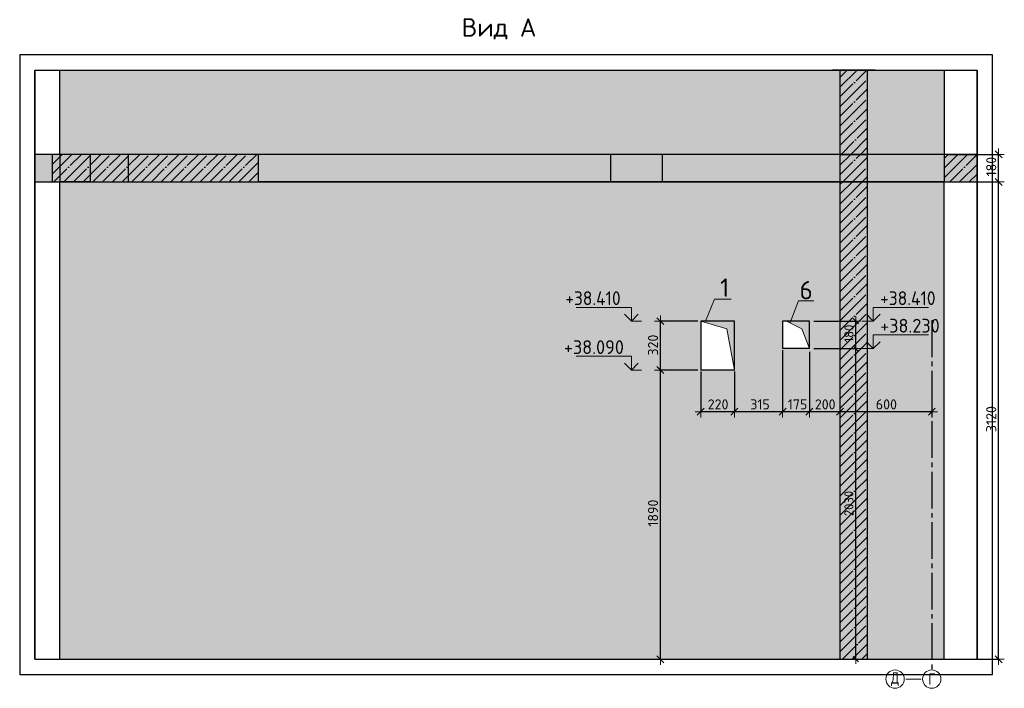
# Model space of a CAD drawing. Header units: millimetres. Extents: x 24180 to 99386, y -42598 to 25936.
# Tile 33 of 41: x 64190 to 70625, y 18622 to 22992. Entities that reach past the tile are written whole.
import ezdxf

# ---------------------------------------------------------------- set-up
doc = ezdxf.new("R2010")
doc.units = ezdxf.units.MM
doc.header["$PDMODE"] = 65
for name, pattern in [('______11', [150, 120, -15, 0, -15]), ('______5', [330, 240, -30, 30, -30]), ('________', [0])]:
    doc.linetypes.add(name, pattern=pattern)
for name, color, linetype, lineweight in [('Standard', 7, 'Continuous', 25), ('Высотная отметки_ общее', 7, 'Continuous', 13), ('Размерная линия_ общее', 7, 'Continuous', 13), ('Размерная линия_ общее_1', 7, 'Continuous', 13)]:
    doc.layers.add(name, color=color, linetype=linetype, lineweight=lineweight)
doc.layers.add('Осевая линия_ общее', color=7, linetype='______5', lineweight=13, true_color=0xa0a0a0)
doc.styles.add('ISOCPEUR', font='ISOCPEUR')
doc.dimstyles.new('DIMSTYLE_12', dxfattribs={"dimtxt": 60, "dimasz": 60, "dimexe": 0, "dimexo": 0, "dimgap": 30, "dimtad": 2, "dimdec": 0, "dimrnd": 5, "dimzin": 12, "dimdsep": 46, "dimtxsty": 'ISOCPEUR', "dimblk1": 'ALL_ML_STRICH', "dimblk2": 'ALL_ML_STRICH', "dimsah": 1, "dimcen": 0, "dimclrd": 7, "dimclre": 256, "dimclrt": 7, "dimadec": 0, "dimazin": 0, "dimtfac": 1, "dimtdec": 0, "dimtix": 1, "dimtmove": 2, "dimatfit": 3, "dimfxl": 0, "dimtzin": 0, "dimlwd": 0, "dimlwe": -3, "dimarcsym": 0})
doc.dimstyles.new('DIMSTYLE_5', dxfattribs={"dimtxt": 66, "dimasz": 75, "dimexe": 0, "dimexo": 0, "dimgap": 33, "dimtad": 2, "dimdec": 0, "dimrnd": 5, "dimzin": 12, "dimdsep": 46, "dimtxsty": 'ISOCPEUR', "dimblk1": 'ALL_ML_STRICH', "dimblk2": 'ALL_ML_STRICH', "dimsah": 1, "dimcen": 0, "dimclrd": 7, "dimclre": 256, "dimclrt": 7, "dimadec": 0, "dimazin": 0, "dimtfac": 1, "dimtdec": 0, "dimtix": 1, "dimtmove": 2, "dimatfit": 3, "dimfxl": 0, "dimtzin": 0, "dimlwd": 0, "dimlwe": -3, "dimarcsym": 0})
doc.dimstyles.new('DIMSTYLE_7', dxfattribs={"dimtxt": 66, "dimasz": 75, "dimexe": 0, "dimexo": 0, "dimgap": 33, "dimtad": 2, "dimdec": 0, "dimrnd": 5, "dimzin": 12, "dimdsep": 46, "dimtxsty": 'ISOCPEUR', "dimblk1": 'ALL_ML_STRICH', "dimblk2": 'ALL_ML_STRICH', "dimsah": 1, "dimcen": 0, "dimclrd": 7, "dimclre": 256, "dimclrt": 7, "dimadec": 0, "dimazin": 0, "dimtfac": 1, "dimtdec": 0, "dimtix": 1, "dimtmove": 2, "dimatfit": 3, "dimfxl": 0, "dimtvp": 1.2, "dimtzin": 0, "dimlwd": 0, "dimlwe": -3, "dimarcsym": 0})

# ---------------------------------------------------------------- blocks, each defined once
blk = doc.blocks.new('ALL_ML_STRICH')
at = {"color": 0, "linetype": 'ByBlock', "lineweight": -2}
for p, q in [((-1, 0), (0.5, 0)), ((-0.3, -0.3), (0.3, 0.3)), ((0, -0.5), (0, 0.5))]:
    blk.add_line(p, q, dxfattribs=at)
blk = doc.blocks.new('*D191')
at = {"layer": 'DEFPOINTS', "color": 7, "linetype": 'Continuous', "lineweight": 13, "transparency": 33554687}
for p in [(70231.5, 21931.7), (70231.5, 18811.7), (70587.9, 18811.7)]:
    blk.add_point(p, dxfattribs=at)
at = {"layer": 'Размерная линия_ общее', "color": 253, "linetype": 'Continuous', "lineweight": -2, "true_color": 0xa0a0a0, "transparency": 33554687}
for p, q in [((70251.5, 21931.7), (70587.9, 21931.7)), ((70251.5, 18811.7), (70587.9, 18811.7))]:
    blk.add_line(p, q, dxfattribs=at)
at = {"layer": 'Размерная линия_ общее', "color": 7, "linetype": 'Continuous', "lineweight": -2, "transparency": 33554687}
blk.add_line((70587.9, 18811.7), (70587.9, 21931.7), dxfattribs=at)
at = {"layer": 'Размерная линия_ общее', "color": 7, "linetype": 'Continuous', "lineweight": 13, "transparency": 33554687, "xscale": 75, "yscale": 75, "zscale": 75}
for p, rotation in [((70587.9, 21931.7), 90), ((70587.9, 18811.7), 270)]:
    blk.add_blockref('ALL_ML_STRICH', p, dxfattribs=dict(at, rotation=rotation))
at = {"layer": 'Размерная линия_ общее', "color": 7, "linetype": 'Continuous', "lineweight": 13, "transparency": 33554687, "insert": (70539.9, 20381.6), "char_height": 66, "width": 264, "attachment_point": 5, "rotation": 90, "style": 'ISOCPEUR'}
blk.add_mtext('\\A1;{3120}', dxfattribs=at)
blk = doc.blocks.new('*D192')
at = {"layer": 'DEFPOINTS', "color": 7, "linetype": 'Continuous', "lineweight": 13, "transparency": 33554687}
for p in [(70231.5, 22111.7), (70231.5, 21931.7), (70587.9, 21931.7)]:
    blk.add_point(p, dxfattribs=at)
at = {"layer": 'Размерная линия_ общее', "color": 253, "linetype": 'Continuous', "lineweight": -2, "true_color": 0xa0a0a0, "transparency": 33554687}
for p, q in [((70251.5, 22111.7), (70587.9, 22111.7)), ((70251.5, 21931.7), (70587.9, 21931.7))]:
    blk.add_line(p, q, dxfattribs=at)
at = {"layer": 'Размерная линия_ общее', "color": 7, "linetype": 'Continuous', "lineweight": -2, "transparency": 33554687}
blk.add_line((70587.9, 21931.7), (70587.9, 22111.7), dxfattribs=at)
at = {"layer": 'Размерная линия_ общее', "color": 7, "linetype": 'Continuous', "lineweight": 13, "transparency": 33554687, "xscale": 75, "yscale": 75, "zscale": 75}
for p, rotation in [((70587.9, 22111.7), 90), ((70587.9, 21931.7), 270)]:
    blk.add_blockref('ALL_ML_STRICH', p, dxfattribs=dict(at, rotation=rotation))
at = {"layer": 'Размерная линия_ общее', "color": 7, "linetype": 'Continuous', "lineweight": 13, "transparency": 33554687, "insert": (70539.9, 22031.6), "char_height": 66, "width": 198, "attachment_point": 5, "rotation": 90, "style": 'ISOCPEUR'}
blk.add_mtext('\\A1;{180}', dxfattribs=at)
blk = doc.blocks.new('*D300')
at = {"layer": 'DEFPOINTS', "color": 7, "linetype": 'Continuous', "lineweight": 13, "transparency": 33554687}
for p in [(70151.5, 20477.3), (69551.5, 20459.8), (70151.5, 20429.5)]:
    blk.add_point(p, dxfattribs=at)
at = {"layer": 'Размерная линия_ общее', "color": 253, "linetype": 'Continuous', "lineweight": -2, "true_color": 0xa0a0a0, "transparency": 33554687}
for p, q in [((69551.5, 20439.8), (69551.5, 20429.5)), ((70151.5, 20457.3), (70151.5, 20429.5))]:
    blk.add_line(p, q, dxfattribs=at)
at = {"layer": 'Размерная линия_ общее', "color": 7, "linetype": 'Continuous', "lineweight": -2, "transparency": 33554687}
blk.add_line((70151.5, 20429.5), (69551.5, 20429.5), dxfattribs=at)
at = {"layer": 'Размерная линия_ общее', "color": 7, "linetype": 'Continuous', "lineweight": 13, "transparency": 33554687, "xscale": 75, "yscale": 75, "zscale": 75}
for p, rotation in [((69551.5, 20429.5), 180), ((70151.5, 20429.5), 360)]:
    blk.add_blockref('ALL_ML_STRICH', p, dxfattribs=dict(at, rotation=rotation))
at = {"layer": 'Размерная линия_ общее', "color": 7, "linetype": 'Continuous', "lineweight": 13, "transparency": 33554687, "insert": (69854.8, 20477.5), "char_height": 66, "width": 198, "attachment_point": 5, "style": 'ISOCPEUR'}
blk.add_mtext('\\A1;{600}', dxfattribs=at)
blk = doc.blocks.new('*D301')
at = {"layer": 'DEFPOINTS', "color": 7, "linetype": 'Continuous', "lineweight": 13, "transparency": 33554687}
for p in [(69351.5, 20841.7), (69551.5, 20459.8), (69551.5, 20429.5)]:
    blk.add_point(p, dxfattribs=at)
at = {"layer": 'Размерная линия_ общее', "color": 253, "linetype": 'Continuous', "lineweight": -2, "true_color": 0xa0a0a0, "transparency": 33554687}
for p, q in [((69351.5, 20821.7), (69351.5, 20429.5)), ((69551.5, 20439.8), (69551.5, 20429.5))]:
    blk.add_line(p, q, dxfattribs=at)
at = {"layer": 'Размерная линия_ общее', "color": 7, "linetype": 'Continuous', "lineweight": -2, "transparency": 33554687}
blk.add_line((69551.5, 20429.5), (69351.5, 20429.5), dxfattribs=at)
at = {"layer": 'Размерная линия_ общее', "color": 7, "linetype": 'Continuous', "lineweight": 13, "transparency": 33554687, "xscale": 75, "yscale": 75, "zscale": 75}
for p, rotation in [((69351.5, 20429.5), 180), ((69551.5, 20429.5), 360)]:
    blk.add_blockref('ALL_ML_STRICH', p, dxfattribs=dict(at, rotation=rotation))
at = {"layer": 'Размерная линия_ общее', "color": 7, "linetype": 'Continuous', "lineweight": 13, "transparency": 33554687, "insert": (69454.8, 20477.5), "char_height": 66, "width": 198, "attachment_point": 5, "style": 'ISOCPEUR'}
blk.add_mtext('\\A1;{200}', dxfattribs=at)
blk = doc.blocks.new('*D302')
at = {"layer": 'DEFPOINTS', "color": 7, "linetype": 'Continuous', "lineweight": 13, "transparency": 33554687}
for p in [(69176.5, 20851.7), (69351.5, 20841.7), (69351.5, 20429.5)]:
    blk.add_point(p, dxfattribs=at)
at = {"layer": 'Размерная линия_ общее', "color": 253, "linetype": 'Continuous', "lineweight": -2, "true_color": 0xa0a0a0, "transparency": 33554687}
for p, q in [((69176.5, 20831.7), (69176.5, 20429.5)), ((69351.5, 20821.7), (69351.5, 20429.5))]:
    blk.add_line(p, q, dxfattribs=at)
at = {"layer": 'Размерная линия_ общее', "color": 7, "linetype": 'Continuous', "lineweight": -2, "transparency": 33554687}
blk.add_line((69351.5, 20429.5), (69176.5, 20429.5), dxfattribs=at)
at = {"layer": 'Размерная линия_ общее', "color": 7, "linetype": 'Continuous', "lineweight": 13, "transparency": 33554687, "xscale": 75, "yscale": 75, "zscale": 75}
for p, rotation in [((69176.5, 20429.5), 180), ((69351.5, 20429.5), 360)]:
    blk.add_blockref('ALL_ML_STRICH', p, dxfattribs=dict(at, rotation=rotation))
at = {"layer": 'Размерная линия_ общее', "color": 7, "linetype": 'Continuous', "lineweight": 13, "transparency": 33554687, "insert": (69273.9, 20477.5), "char_height": 66, "width": 198, "attachment_point": 5, "style": 'ISOCPEUR'}
blk.add_mtext('\\A1;{175}', dxfattribs=at)
blk = doc.blocks.new('*D303')
at = {"layer": 'DEFPOINTS', "color": 7, "linetype": 'Continuous', "lineweight": 13, "transparency": 33554687}
for p in [(69176.5, 20851.7), (68861.5, 20711.7), (69176.5, 20429.5)]:
    blk.add_point(p, dxfattribs=at)
at = {"layer": 'Размерная линия_ общее', "color": 253, "linetype": 'Continuous', "lineweight": -2, "true_color": 0xa0a0a0, "transparency": 33554687}
for p, q in [((69176.5, 20831.7), (69176.5, 20429.5)), ((68861.5, 20691.7), (68861.5, 20429.5))]:
    blk.add_line(p, q, dxfattribs=at)
at = {"layer": 'Размерная линия_ общее', "color": 7, "linetype": 'Continuous', "lineweight": -2, "transparency": 33554687}
blk.add_line((69176.5, 20429.5), (68861.5, 20429.5), dxfattribs=at)
at = {"layer": 'Размерная линия_ общее', "color": 7, "linetype": 'Continuous', "lineweight": 13, "transparency": 33554687, "xscale": 75, "yscale": 75, "zscale": 75}
for p, rotation in [((68861.5, 20429.5), 180), ((69176.5, 20429.5), 360)]:
    blk.add_blockref('ALL_ML_STRICH', p, dxfattribs=dict(at, rotation=rotation))
at = {"layer": 'Размерная линия_ общее', "color": 7, "linetype": 'Continuous', "lineweight": 13, "transparency": 33554687, "insert": (69028.9, 20477.5), "char_height": 66, "width": 198, "attachment_point": 5, "style": 'ISOCPEUR'}
blk.add_mtext('\\A1;{315}', dxfattribs=at)
blk = doc.blocks.new('*D304')
at = {"layer": 'DEFPOINTS', "color": 7, "linetype": 'Continuous', "lineweight": 13, "transparency": 33554687}
for p in [(68641.5, 20711.7), (68861.5, 20711.7), (68861.5, 20429.5)]:
    blk.add_point(p, dxfattribs=at)
at = {"layer": 'Размерная линия_ общее', "color": 253, "linetype": 'Continuous', "lineweight": -2, "true_color": 0xa0a0a0, "transparency": 33554687}
for p, q in [((68641.5, 20691.7), (68641.5, 20429.5)), ((68861.5, 20691.7), (68861.5, 20429.5))]:
    blk.add_line(p, q, dxfattribs=at)
at = {"layer": 'Размерная линия_ общее', "color": 7, "linetype": 'Continuous', "lineweight": -2, "transparency": 33554687}
blk.add_line((68861.5, 20429.5), (68641.5, 20429.5), dxfattribs=at)
at = {"layer": 'Размерная линия_ общее', "color": 7, "linetype": 'Continuous', "lineweight": 13, "transparency": 33554687, "xscale": 75, "yscale": 75, "zscale": 75}
for p, rotation in [((68641.5, 20429.5), 180), ((68861.5, 20429.5), 360)]:
    blk.add_blockref('ALL_ML_STRICH', p, dxfattribs=dict(at, rotation=rotation))
at = {"layer": 'Размерная линия_ общее', "color": 7, "linetype": 'Continuous', "lineweight": 13, "transparency": 33554687, "insert": (68754.8, 20477.5), "char_height": 66, "width": 198, "attachment_point": 5, "style": 'ISOCPEUR'}
blk.add_mtext('\\A1;{220}', dxfattribs=at)
blk = doc.blocks.new('*D305')
at = {"layer": 'DEFPOINTS', "color": 7, "linetype": 'Continuous', "lineweight": 13, "transparency": 33554687}
for p in [(68641.5, 20701.7), (68108, 18811.7), (68377.5, 18811.7)]:
    blk.add_point(p, dxfattribs=at)
at = {"layer": 'Размерная линия_ общее', "color": 253, "linetype": 'Continuous', "lineweight": -2, "true_color": 0xa0a0a0, "transparency": 33554687}
for p, q in [((68621.5, 20701.7), (68377.5, 20701.7)), ((68128, 18811.7), (68377.5, 18811.7))]:
    blk.add_line(p, q, dxfattribs=at)
at = {"layer": 'Размерная линия_ общее', "color": 7, "linetype": 'Continuous', "lineweight": -2, "transparency": 33554687}
blk.add_line((68377.5, 18811.7), (68377.5, 20701.7), dxfattribs=at)
at = {"layer": 'Размерная линия_ общее', "color": 7, "linetype": 'Continuous', "lineweight": 13, "transparency": 33554687, "xscale": 75, "yscale": 75, "zscale": 75}
for p, rotation in [((68377.5, 20701.7), 90), ((68377.5, 18811.7), 270)]:
    blk.add_blockref('ALL_ML_STRICH', p, dxfattribs=dict(at, rotation=rotation))
at = {"layer": 'Размерная линия_ общее', "color": 7, "linetype": 'Continuous', "lineweight": 13, "transparency": 33554687, "insert": (68329.5, 19766.6), "char_height": 66, "width": 264, "attachment_point": 5, "rotation": 90, "style": 'ISOCPEUR'}
blk.add_mtext('\\A1;{1890}', dxfattribs=at)
blk = doc.blocks.new('*D306')
at = {"layer": 'DEFPOINTS', "color": 7, "linetype": 'Continuous', "lineweight": 13, "transparency": 33554687}
for p in [(68641.5, 21021.7), (68377.5, 20701.7), (68641.5, 20701.7)]:
    blk.add_point(p, dxfattribs=at)
at = {"layer": 'Размерная линия_ общее', "color": 253, "linetype": 'Continuous', "lineweight": -2, "true_color": 0xa0a0a0, "transparency": 33554687}
for p, q in [((68621.5, 21021.7), (68377.5, 21021.7)), ((68621.5, 20701.7), (68377.5, 20701.7))]:
    blk.add_line(p, q, dxfattribs=at)
at = {"layer": 'Размерная линия_ общее', "color": 7, "linetype": 'Continuous', "lineweight": -2, "transparency": 33554687}
blk.add_line((68377.5, 20701.7), (68377.5, 21021.7), dxfattribs=at)
at = {"layer": 'Размерная линия_ общее', "color": 7, "linetype": 'Continuous', "lineweight": 13, "transparency": 33554687, "xscale": 75, "yscale": 75, "zscale": 75}
for p, rotation in [((68377.5, 21021.7), 90), ((68377.5, 20701.7), 270)]:
    blk.add_blockref('ALL_ML_STRICH', p, dxfattribs=dict(at, rotation=rotation))
at = {"layer": 'Размерная линия_ общее', "color": 7, "linetype": 'Continuous', "lineweight": 13, "transparency": 33554687, "insert": (68329.5, 20865), "char_height": 66, "width": 198, "attachment_point": 5, "rotation": 90, "style": 'ISOCPEUR'}
blk.add_mtext('\\A1;{320}', dxfattribs=at)
blk = doc.blocks.new('COMPLEX_ELEVATIONDIM_2')
at = {"layer": 'Высотная отметки_ общее', "color": 7, "linetype": 'Continuous', "lineweight": 13, "transparency": 33554687}
for p, q in [((68187.9, 21111.7), (67827.9, 21111.7)), ((68187.9, 21021.7), (68187.9, 21111.7)), ((68187.9, 21021.7), (68142.9, 21066.7)), ((68187.9, 21021.7), (68232.9, 21066.7)), ((68187.9, 21021.7), (68187.9, 21021.7)), ((68187.9, 21021.7), (68187.9, 21021.7)), ((68187.9, 21021.7), (68254.1, 21021.7)), ((68187.9, 21021.7), (68187.9, 21021.7)), ((68187.9, 21021.7), (68187.9, 21021.7)), ((68187.9, 20791.7), (67827.9, 20791.7)), ((68187.9, 20701.7), (68187.9, 20791.7)), ((68187.9, 20701.7), (68142.9, 20746.7)), ((68187.9, 20701.7), (68232.9, 20746.7)), ((68187.9, 20701.7), (68187.9, 20701.7)), ((68187.9, 20701.7), (68187.9, 20701.7)), ((68187.9, 20701.7), (68254.1, 20701.7)), ((68187.9, 20701.7), (68187.9, 20701.7)), ((68187.9, 20701.7), (68187.9, 20701.7))]:
    blk.add_line(p, q, dxfattribs=at)
at = {"layer": 'Высотная отметки_ общее', "color": 7, "linetype": 'Continuous', "lineweight": 13, "transparency": 33554687, "char_height": 90, "attachment_point": 7, "style": 'ISOCPEUR'}
for s, insert, width in [('\\W0.92;+38.410', (67755.9, 21126.7), 436.955), ('\\W0.96;+38.090', (67746.9, 20806.7), 447.716)]:
    blk.add_mtext(s, dxfattribs=dict(at, insert=insert, width=width))
blk = doc.blocks.new('*D308')
at = {"layer": 'DEFPOINTS', "color": 7, "linetype": 'Continuous', "lineweight": 13, "transparency": 33554687}
for p in [(69351.5, 20841.7), (69648.7, 18811.7), (69654.9, 18811.7)]:
    blk.add_point(p, dxfattribs=at)
at = {"layer": 'Размерная линия_ общее_1', "color": 253, "linetype": 'Continuous', "lineweight": -2, "true_color": 0xa0a0a0, "transparency": 33554687}
for p, q in [((69381.5, 20841.7), (69654.9, 20841.7)), ((69654.9, 18811.7), (69654.9, 18811.7))]:
    blk.add_line(p, q, dxfattribs=at)
at = {"layer": 'Размерная линия_ общее_1', "color": 7, "linetype": 'Continuous', "lineweight": -2, "transparency": 33554687}
blk.add_line((69654.9, 18811.7), (69654.9, 20841.7), dxfattribs=at)
at = {"layer": 'Размерная линия_ общее_1', "color": 7, "linetype": 'Continuous', "lineweight": 13, "transparency": 33554687, "xscale": 60, "yscale": 60, "zscale": 60}
for p, rotation in [((69654.9, 20841.7), 90), ((69654.9, 18811.7), 270)]:
    blk.add_blockref('ALL_ML_STRICH', p, dxfattribs=dict(at, rotation=rotation))
at = {"layer": 'Размерная линия_ общее_1', "color": 7, "linetype": 'Continuous', "lineweight": 13, "transparency": 33554687, "insert": (69609.9, 19829.7), "char_height": 60, "width": 240, "attachment_point": 5, "rotation": 90, "style": 'ISOCPEUR'}
blk.add_mtext('\\A1;{2030}', dxfattribs=at)
blk = doc.blocks.new('*D309')
at = {"layer": 'DEFPOINTS', "color": 7, "linetype": 'Continuous', "lineweight": 13, "transparency": 33554687}
for p in [(69351.5, 21021.7), (69351.5, 20841.7), (69654.9, 20841.7)]:
    blk.add_point(p, dxfattribs=at)
at = {"layer": 'Размерная линия_ общее_1', "color": 253, "linetype": 'Continuous', "lineweight": -2, "true_color": 0xa0a0a0, "transparency": 33554687}
for p, q in [((69381.5, 21021.7), (69654.9, 21021.7)), ((69381.5, 20841.7), (69654.9, 20841.7))]:
    blk.add_line(p, q, dxfattribs=at)
at = {"layer": 'Размерная линия_ общее_1', "color": 7, "linetype": 'Continuous', "lineweight": -2, "transparency": 33554687}
blk.add_line((69654.9, 20841.7), (69654.9, 21021.7), dxfattribs=at)
at = {"layer": 'Размерная линия_ общее_1', "color": 7, "linetype": 'Continuous', "lineweight": 13, "transparency": 33554687, "xscale": 60, "yscale": 60, "zscale": 60}
for p, rotation in [((69654.9, 21021.7), 90), ((69654.9, 20841.7), 270)]:
    blk.add_blockref('ALL_ML_STRICH', p, dxfattribs=dict(at, rotation=rotation))
at = {"layer": 'Размерная линия_ общее_1', "color": 7, "linetype": 'Continuous', "lineweight": 13, "transparency": 33554687, "insert": (69609.9, 20940.7), "char_height": 60, "width": 180, "attachment_point": 5, "rotation": 90, "style": 'ISOCPEUR'}
blk.add_mtext('\\A1;{180}', dxfattribs=at)
blk = doc.blocks.new('COMPLEX_ELEVATIONDIM_3')
at = {"layer": 'Высотная отметки_ общее', "color": 7, "linetype": 'Continuous', "lineweight": 13, "transparency": 33554687}
for p, q in [((69768.9, 21021.7), (69768.9, 21111.7)), ((69768.9, 21111.7), (70128.9, 21111.7)), ((69768.9, 21021.7), (69723.9, 21066.7)), ((69768.9, 21021.7), (69813.9, 21066.7)), ((69768.9, 21021.7), (69694.1, 21021.7)), ((69768.9, 21021.7), (69768.9, 21021.7)), ((69768.9, 21021.7), (69768.9, 21021.7)), ((69768.9, 21021.7), (69768.9, 21021.7)), ((69768.9, 21021.7), (69768.9, 21021.7)), ((69768.9, 20841.7), (69768.9, 20931.7)), ((69768.9, 20931.7), (70128.9, 20931.7)), ((69768.9, 20841.7), (69723.9, 20886.7)), ((69768.9, 20841.7), (69813.9, 20886.7)), ((69768.9, 20841.7), (69768.9, 20841.7)), ((69768.9, 20841.7), (69768.9, 20841.7)), ((69768.9, 20841.7), (69768.9, 20841.7)), ((69768.9, 20841.7), (69768.9, 20841.7))]:
    blk.add_line(p, q, dxfattribs=at)
blk.add_lwpolyline([(69768.9, 20841.7), (69708.9, 20841.7), (69708.9, 20841.7), (69694.1, 20841.7)], dxfattribs=at)
at = {"layer": 'Высотная отметки_ общее', "color": 7, "linetype": 'Continuous', "lineweight": 13, "transparency": 33554687, "char_height": 90, "attachment_point": 7, "style": 'ISOCPEUR'}
for s, insert, width in [('\\W0.92;+38.410', (69813.9, 21126.7), 436.955), ('\\W0.96;+38.230', (69813.9, 20946.7), 447.716)]:
    blk.add_mtext(s, dxfattribs=dict(at, insert=insert, width=width))

msp = doc.modelspace()

# ---------------------------------------------------------------- hatches: boundary and pattern name
at = {"linetype": 'Continuous', "lineweight": 13, "transparency": 33554687}
h = msp.add_hatch(color=7, dxfattribs=at)
h.paths.add_polyline_path([(70231.5, 22661.7), (69731.5, 22661.7), (69731.5, 22111.7), (70231.5, 22111.7)])
h.paths.add_polyline_path([(64451.5, 22661.7), (64451.5, 22111.7), (69551.5, 22111.7), (69551.5, 22661.7)])
at = {"layer": 'Standard', "linetype": 'Continuous', "lineweight": -3, "true_color": 0xc7c7c7, "transparency": 33554687}
for points in [[(69551.5, 22111.7), (69731.5, 22111.7), (69731.5, 22661.7), (69551.5, 22661.7)], [(69731.5, 21931.7), (69551.5, 21931.7), (69551.5, 18811.7), (69731.5, 18811.7)]]:
    msp.add_hatch(color=9, dxfattribs=at).paths.add_polyline_path(points)
at = {"layer": 'Standard', "linetype": 'Continuous', "lineweight": 13, "transparency": 33554687}
for points in [[(64290.2, 21931.7), (64401.5, 21931.7), (64401.5, 22111.7), (64290.2, 22111.7)], [(65751.5, 21931.7), (69551.5, 21931.7), (69551.5, 22111.7), (65751.5, 22111.7)], [(69731.5, 21931.7), (70231.5, 21931.7), (70231.5, 22111.7), (69731.5, 22111.7)]]:
    msp.add_hatch(color=7, dxfattribs=at).paths.add_polyline_path(points)
at = {"layer": 'Standard', "linetype": 'Continuous', "lineweight": -3, "transparency": 33554687}
msp.add_hatch(color=7, dxfattribs=at).paths.add_polyline_path([(65751.5, 22111.7), (64401.5, 22111.7), (64401.5, 21931.7), (65751.5, 21931.7)])
at = {"layer": 'Standard', "linetype": '______5', "lineweight": -3, "transparency": 33554687}
for points in [[(69731.5, 21931.7), (69731.5, 22111.7), (69551.5, 22111.7), (69551.5, 21931.7)], [(70231.5, 22111.7), (70231.5, 21931.7), (70447.5, 21931.7), (70447.5, 22111.7)]]:
    msp.add_hatch(color=7, dxfattribs=at).paths.add_polyline_path(points)
at = {"layer": 'Standard', "linetype": 'Continuous', "lineweight": 13, "transparency": 33554687}
h = msp.add_hatch(color=7, dxfattribs=at)
h.paths.add_polyline_path([(70231.5, 21931.7), (69731.5, 21931.7), (69731.5, 18811.7), (70231.5, 18811.7)])
h.paths.add_polyline_path([(64451.5, 21931.7), (64451.5, 18811.7), (69551.5, 18811.7), (69551.5, 21931.7)])
h.paths.add_polyline_path([(69351.5, 20841.7), (69176.5, 20841.7), (69176.5, 21021.7), (69351.5, 21021.7)], flags=16)
h.paths.add_polyline_path([(68861.5, 20701.7), (68641.5, 20701.7), (68641.5, 21021.7), (68861.5, 21021.7)], flags=16)
at = {"layer": 'Standard', "linetype": 'Continuous', "lineweight": 13, "true_color": 0x5d5d5d, "transparency": 33554687}
msp.add_hatch(color=251, dxfattribs=at).paths.add_polyline_path([(68861.5, 20701.7), (68861.5, 21021.7), (68641.5, 21021.7), (68812, 20972.2)])
msp.add_hatch(color=251, dxfattribs=at).paths.add_polyline_path([(69351.5, 20841.7), (69302, 20972.2), (69201.5, 21021.7), (69351.5, 21021.7)], flags=16)

# ---------------------------------------------------------------- linework, layer by layer
at = {"color": 52, "linetype": 'Continuous', "lineweight": -3, "transparency": 33554687}
for p, q in [((64290.2, 22661.7), (70447.5, 22661.7)), ((64290.2, 22661.7), (70447.5, 22661.7)), ((64290.2, 18811.7), (64290.2, 22661.7)), ((64290.2, 22661.7), (64290.2, 18811.7)), ((70447.5, 18811.7), (70447.5, 22661.7)), ((70447.5, 22661.7), (70447.5, 18811.7)), ((64290.2, 18811.7), (70447.5, 18811.7)), ((64290.2, 18811.7), (70447.5, 18811.7))]:
    msp.add_line(p, q, dxfattribs=at)
at = {"color": 7, "linetype": 'Continuous', "lineweight": -3, "transparency": 33554687}
for p, q in [((64401.5, 22661.7), (69601.5, 22661.7)), ((64451.5, 22111.7), (64451.5, 22661.7)), ((69681.5, 22661.7), (70281.5, 22661.7)), ((70231.5, 22661.7), (70231.5, 22111.7)), ((69551.5, 22111.7), (65751.5, 22111.7)), ((70231.5, 22111.7), (69731.5, 22111.7))]:
    msp.add_line(p, q, dxfattribs=at)
at = {"color": 253, "linetype": '________', "lineweight": -3, "true_color": 0xababab, "transparency": 33554687}
msp.add_line((64651.5, 22111.7), (64451.5, 22111.7), dxfattribs=at)
at = {"layer": 'Standard', "color": 7, "linetype": 'Continuous', "lineweight": -3, "transparency": 33554687}
for p, q in [((69781.5, 22661.7), (69501.5, 22661.7)), ((69551.5, 22661.7), (69551.5, 22111.7)), ((69731.5, 22111.7), (69731.5, 22661.7)), ((64290.2, 21881.7), (64290.2, 22161.7)), ((70447.5, 21881.7), (70447.5, 22161.7)), ((64401.5, 22111.7), (64290.2, 22111.7)), ((64401.5, 22111.7), (64401.5, 21931.7)), ((65751.5, 22111.7), (64401.5, 22111.7)), ((69551.5, 22111.7), (65751.5, 22111.7)), ((65751.5, 21931.7), (65751.5, 22111.7)), ((69731.5, 22111.7), (69551.5, 22111.7)), ((69551.5, 22111.7), (69551.5, 21931.7)), ((69551.5, 22111.7), (69731.5, 22111.7)), ((70231.5, 22111.7), (69731.5, 22111.7)), ((69731.5, 21931.7), (69731.5, 22111.7)), ((70231.5, 22111.7), (70231.5, 21931.7)), ((70447.5, 22111.7), (70231.5, 22111.7)), ((64290.2, 21931.7), (64401.5, 21931.7)), ((64401.5, 21931.7), (65751.5, 21931.7)), ((64451.5, 18811.7), (64451.5, 21931.7)), ((69551.5, 21931.7), (65751.5, 21931.7)), ((65751.5, 21931.7), (69551.5, 21931.7)), ((69731.5, 21931.7), (69551.5, 21931.7)), ((69551.5, 21931.7), (69551.5, 18811.7)), ((69551.5, 21931.7), (69731.5, 21931.7)), ((69731.5, 18811.7), (69731.5, 21931.7)), ((70231.5, 21931.7), (69731.5, 21931.7)), ((69731.5, 21931.7), (70231.5, 21931.7)), ((70231.5, 18811.7), (70231.5, 21931.7)), ((70231.5, 21931.7), (70447.5, 21931.7)), ((68641.5, 21021.7), (68641.5, 20701.7)), ((68861.5, 21021.7), (68641.5, 21021.7)), ((68861.5, 20701.7), (68861.5, 21021.7)), ((69176.5, 21021.7), (69176.5, 20841.7)), ((69351.5, 21021.7), (69176.5, 21021.7)), ((69351.5, 20841.7), (69351.5, 21021.7)), ((69351.5, 20841.7), (69176.5, 20841.7)), ((68861.5, 20701.7), (68641.5, 20701.7)), ((64451.5, 18811.7), (69551.5, 18811.7)), ((69551.5, 18811.7), (69731.5, 18811.7)), ((69731.5, 18811.7), (70231.5, 18811.7))]:
    msp.add_line(p, q, dxfattribs=at)
at = {"layer": 'Standard', "color": 253, "linetype": '______11', "lineweight": -3, "true_color": 0xababab, "transparency": 33554687}
for p, q in [((69551.5, 22486.9), (69726.3, 22661.7)), ((69551.5, 22614.2), (69599, 22661.7)), ((69551.5, 22359.6), (69731.5, 22539.6)), ((69551.5, 22232.3), (69731.5, 22412.3)), ((69558.1, 22111.7), (69731.5, 22285.1)), ((69685.4, 22111.7), (69731.5, 22157.8)), ((64401.5, 22046.2), (64467, 22111.7)), ((64414.2, 21931.7), (64594.2, 22111.7)), ((64541.5, 21931.7), (64721.5, 22111.7)), ((64668.8, 21931.7), (64848.8, 22111.7)), ((64796.1, 21931.7), (64976.1, 22111.7)), ((64923.4, 21931.7), (65103.4, 22111.7)), ((65050.6, 21931.7), (65230.6, 22111.7)), ((65177.9, 21931.7), (65357.9, 22111.7)), ((65305.2, 21931.7), (65485.2, 22111.7)), ((65432.5, 21931.7), (65612.5, 22111.7)), ((65559.8, 21931.7), (65739.8, 22111.7)), ((69551.5, 22105.1), (69558.1, 22111.7)), ((69551.5, 21977.8), (69685.4, 22111.7)), ((70231.5, 22021.4), (70321.8, 22111.7)), ((70269.1, 21931.7), (70447.5, 22110.1)), ((69632.7, 21931.7), (69731.5, 22030.5)), ((65687, 21931.7), (65751.5, 21996.2)), ((70396.4, 21931.7), (70447.5, 21982.8)), ((69551.5, 21850.5), (69632.7, 21931.7)), ((69551.5, 21723.2), (69731.5, 21903.2)), ((69551.5, 21595.9), (69731.5, 21775.9)), ((69551.5, 21468.7), (69731.5, 21648.7)), ((69551.5, 21341.4), (69731.5, 21521.4)), ((69551.5, 21214.1), (69731.5, 21394.1)), ((69551.5, 21086.8), (69731.5, 21266.8)), ((69551.5, 20959.6), (69731.5, 21139.6)), ((69551.5, 20832.3), (69731.5, 21012.3)), ((69551.5, 20705), (69731.5, 20885)), ((69551.5, 20577.7), (69731.5, 20757.7)), ((69551.5, 20450.4), (69731.5, 20630.4)), ((69551.5, 20323.2), (69731.5, 20503.2)), ((69551.5, 20195.9), (69731.5, 20375.9)), ((69551.5, 20068.6), (69731.5, 20248.6)), ((69551.5, 19941.3), (69731.5, 20121.3)), ((69551.5, 19814), (69731.5, 19994)), ((69551.5, 19686.8), (69731.5, 19866.8)), ((69551.5, 19559.5), (69731.5, 19739.5)), ((69551.5, 19432.2), (69731.5, 19612.2)), ((69551.5, 19304.9), (69731.5, 19484.9)), ((69551.5, 19177.6), (69731.5, 19357.6)), ((69551.5, 19050.4), (69731.5, 19230.4)), ((69551.5, 18923.1), (69731.5, 19103.1)), ((69567.4, 18811.7), (69731.5, 18975.8)), ((69694.7, 18811.7), (69731.5, 18848.5))]:
    msp.add_line(p, q, dxfattribs=at)
at = {"layer": 'Standard', "color": 253, "linetype": '______5', "lineweight": -3, "true_color": 0xababab, "transparency": 33554687}
for p, q in [((69551.5, 22550.5), (69662.7, 22661.7)), ((69551.5, 22423.3), (69731.5, 22603.3)), ((69551.5, 22296), (69731.5, 22476)), ((69551.5, 22168.7), (69731.5, 22348.7)), ((69621.8, 22111.7), (69731.5, 22221.4)), ((64401.5, 22109.9), (64403.3, 22111.7)), ((64401.5, 21982.6), (64530.6, 22111.7)), ((64477.9, 21931.7), (64657.9, 22111.7)), ((64605.2, 21931.7), (64785.2, 22111.7)), ((64732.4, 21931.7), (64912.4, 22111.7)), ((64859.7, 21931.7), (65039.7, 22111.7)), ((64987, 21931.7), (65167, 22111.7)), ((65114.3, 21931.7), (65294.3, 22111.7)), ((65241.6, 21931.7), (65421.6, 22111.7)), ((65368.8, 21931.7), (65548.8, 22111.7)), ((65496.1, 21931.7), (65676.1, 22111.7)), ((69551.5, 22041.4), (69621.8, 22111.7)), ((69569, 21931.7), (69731.5, 22094.1)), ((70231.5, 22085), (70258.2, 22111.7)), ((70231.5, 21957.8), (70385.4, 22111.7)), ((65623.4, 21931.7), (65751.5, 22059.8)), ((70332.7, 21931.7), (70447.5, 22046.4)), ((69696.3, 21931.7), (69731.5, 21966.9)), ((65750.7, 21931.7), (65751.5, 21932.5)), ((69551.5, 21786.9), (69696.3, 21931.7)), ((69551.5, 21914.1), (69569, 21931.7)), ((69551.5, 21659.6), (69731.5, 21839.6)), ((69551.5, 21532.3), (69731.5, 21712.3)), ((69551.5, 21405), (69731.5, 21585)), ((69551.5, 21277.8), (69731.5, 21457.8)), ((69551.5, 21150.5), (69731.5, 21330.5)), ((69551.5, 21023.2), (69731.5, 21203.2)), ((69551.5, 20895.9), (69731.5, 21075.9)), ((69551.5, 20768.6), (69731.5, 20948.6)), ((69551.5, 20641.4), (69731.5, 20821.4)), ((69551.5, 20514.1), (69731.5, 20694.1)), ((69551.5, 20386.8), (69731.5, 20566.8)), ((69551.5, 20259.5), (69731.5, 20439.5)), ((69551.5, 20132.2), (69731.5, 20312.2)), ((69551.5, 20005), (69731.5, 20185)), ((69551.5, 19877.7), (69731.5, 20057.7)), ((69551.5, 19750.4), (69731.5, 19930.4)), ((69551.5, 19623.1), (69731.5, 19803.1)), ((69551.5, 19495.8), (69731.5, 19675.8)), ((69551.5, 19368.6), (69731.5, 19548.6)), ((69551.5, 19241.3), (69731.5, 19421.3)), ((69551.5, 19114), (69731.5, 19294)), ((69551.5, 18986.7), (69731.5, 19166.7)), ((69551.5, 18859.4), (69731.5, 19039.4)), ((69631, 18811.7), (69731.5, 18912.2))]:
    msp.add_line(p, q, dxfattribs=at)
at = {"layer": 'Standard', "color": 253, "linetype": '________', "lineweight": -3, "true_color": 0xababab, "transparency": 33554687}
for p, q in [((64451.5, 22111.7), (64451.5, 21931.7)), ((64651.5, 22111.7), (64651.5, 21931.7)), ((64901.5, 21931.7), (64901.5, 22111.7)), ((68051.5, 22111.7), (68051.5, 21931.7)), ((68391.5, 21931.7), (68391.5, 22111.7)), ((64651.5, 21931.7), (64451.5, 21931.7))]:
    msp.add_line(p, q, dxfattribs=at)
at = {"layer": 'Standard', "color": 7, "linetype": 'Continuous', "lineweight": -3, "transparency": 33554687}
msp.add_lwpolyline([(64190.2, 18711.7), (70547.5, 18711.7), (70547.5, 22761.7), (64190.2, 22761.7), (64190.2, 18711.7)], dxfattribs=at)
at = {"layer": 'Standard', "color": 7, "linetype": 'Continuous', "lineweight": 13, "transparency": 33554687}
msp.add_lwpolyline([(69226.1, 21011.7), (69280.4, 21154.3), (69380.4, 21154.3)], dxfattribs=at)
at = {"layer": 'Осевая линия_ общее', "color": 253, "linetype": '______5', "lineweight": -3, "true_color": 0xa0a0a0, "transparency": 33554687}
msp.add_line((70151.5, 21027.2), (70151.5, 18741.7), dxfattribs=at)
at = {"layer": 'Осевая линия_ общее', "color": 7, "linetype": 'Continuous', "lineweight": 13, "transparency": 33554687}
msp.add_line((70081.5, 18681.7), (69981.5, 18681.7), dxfattribs=at)
for points in [[(68671.4, 21021.7), (68731, 21164.9), (68841, 21164.9)], [(68861.5, 20701.7), (68812, 20972.2), (68641.5, 21021.7)], [(69351.5, 20841.7), (69302, 20972.2), (69201.5, 21021.7)]]:
    msp.add_lwpolyline(points, dxfattribs=at)
for centre in [(69911.5, 18681.7), (70151.5, 18681.7)]:
    msp.add_circle(centre, 60, dxfattribs=at)

# ---------------------------------------------------------------- block references
at = {"layer": 'Высотная отметки_ общее', "color": 7, "linetype": 'Continuous', "lineweight": 13, "transparency": 33554687}
for name in ['COMPLEX_ELEVATIONDIM_2', 'COMPLEX_ELEVATIONDIM_3']:
    msp.add_blockref(name, (0, 0), dxfattribs=at)

# ---------------------------------------------------------------- texts
at = {"layer": 'Standard', "color": 7, "linetype": 'Continuous', "lineweight": 13, "transparency": 33554687, "style": 'ISOCPEUR'}
for s, insert, char_height, width, attachment_point in [('\\A1;{\\fISOCPEUR|i0|b0;\\H120.000000;\\W1.000000;\\C7;Вид А}\\P', (67079.3, 22932), 120, 500.923, 4), ('\\A1;{\\fISOCPEUR|i0|b0;\\H120.000000;\\W1.000000;\\C7;1}\\P', (68767.9, 21241.1), 120, 93.333, 4), ('\\A1;{\\fISOCPEUR|i0|b0;\\H120.000000;\\W1.000000;\\C7;6}\\P', (69287.2, 21224.1), 120, 130.667, 4), ('\\A1;{\\fISOCPEUR|i0|b0;\\H75.000000;\\W0.800000;\\C7;Д}\\P', (69911.5, 18681.7), 75, 78.545, 5), ('\\A1;{\\fISOCPEUR|i0|b0;\\H75.000000;\\W0.800000;\\C7;Г}\\P', (70151.5, 18681.7), 75, 65.333, 5)]:
    msp.add_mtext(s, dxfattribs=dict(at, insert=insert, char_height=char_height, width=width, attachment_point=attachment_point))

# ---------------------------------------------------------------- dimensions: what is measured, and where the dimension line sits
at = {"layer": 'Размерная линия_ общее', "color": 7, "linetype": 'Continuous', "lineweight": 13, "transparency": 33554687}
for base, p1, p2, angle, dimstyle, picture, middle in [((70587.9, 22111.7), (70251.5, 21931.7), (70251.5, 22111.7), 90, 'DIMSTYLE_7', '*D192', (70539.9, 22031.6)), ((70587.9, 21931.7), (70251.5, 18811.7), (70251.5, 21931.7), 90, 'DIMSTYLE_5', '*D191', (70539.9, 20381.6)), ((68377.5, 21021.7), (68621.5, 20701.7), (68621.5, 21021.7), 90, 'DIMSTYLE_5', '*D306', (68329.5, 20865)), ((68861.5, 20429.5), (69176.5, 20831.7), (68861.5, 20691.7), 180, 'DIMSTYLE_5', '*D303', (69028.9, 20477.5)), ((69176.5, 20429.5), (69351.5, 20821.7), (69176.5, 20831.7), 180, 'DIMSTYLE_7', '*D302', (69273.9, 20477.5)), ((69351.5, 20429.5), (69551.5, 20439.8), (69351.5, 20821.7), 180, 'DIMSTYLE_5', '*D301', (69454.8, 20477.5)), ((68377.5, 20701.7), (68128, 18811.7), (68621.5, 20701.7), 90, 'DIMSTYLE_5', '*D305', (68329.5, 19766.6)), ((68641.5, 20429.5), (68861.5, 20691.7), (68641.5, 20691.7), 180, 'DIMSTYLE_5', '*D304', (68754.8, 20477.5)), ((69551.5, 20429.5), (70151.5, 20457.3), (69551.5, 20439.8), 180, 'DIMSTYLE_5', '*D300', (69854.8, 20477.5))]:
    dim = msp.add_linear_dim(base=base, p1=p1, p2=p2, angle=angle, dimstyle=dimstyle, override={"dimpost": '<>', "dimclrd": 7, "dimclre": 253, "dimclrt": 7, "dimlwd": 0, "dimlwe": 65533}, dxfattribs=at)
    dim.commit()
    dim.dimension.update_dxf_attribs({"geometry": picture, "text_midpoint": middle, "dimtype": 160})
at = {"layer": 'Размерная линия_ общее_1', "color": 7, "linetype": 'Continuous', "lineweight": 13, "transparency": 33554687}
for base, p1, p2, picture, middle in [((69654.9, 21021.7), (69381.5, 20841.7), (69381.5, 21021.7), '*D309', (69609.9, 20940.7)), ((69654.9, 20841.7), (69654.9, 18811.7), (69381.5, 20841.7), '*D308', (69609.9, 19829.7))]:
    dim = msp.add_linear_dim(base=base, p1=p1, p2=p2, angle=90, dimstyle='DIMSTYLE_12', override={"dimpost": '<>', "dimclrd": 7, "dimclre": 253, "dimclrt": 7, "dimlwd": 0, "dimlwe": 65533}, dxfattribs=at)
    dim.commit()
    dim.dimension.update_dxf_attribs({"geometry": picture, "text_midpoint": middle, "dimtype": 160})

doc.saveas('drawing.dxf')
